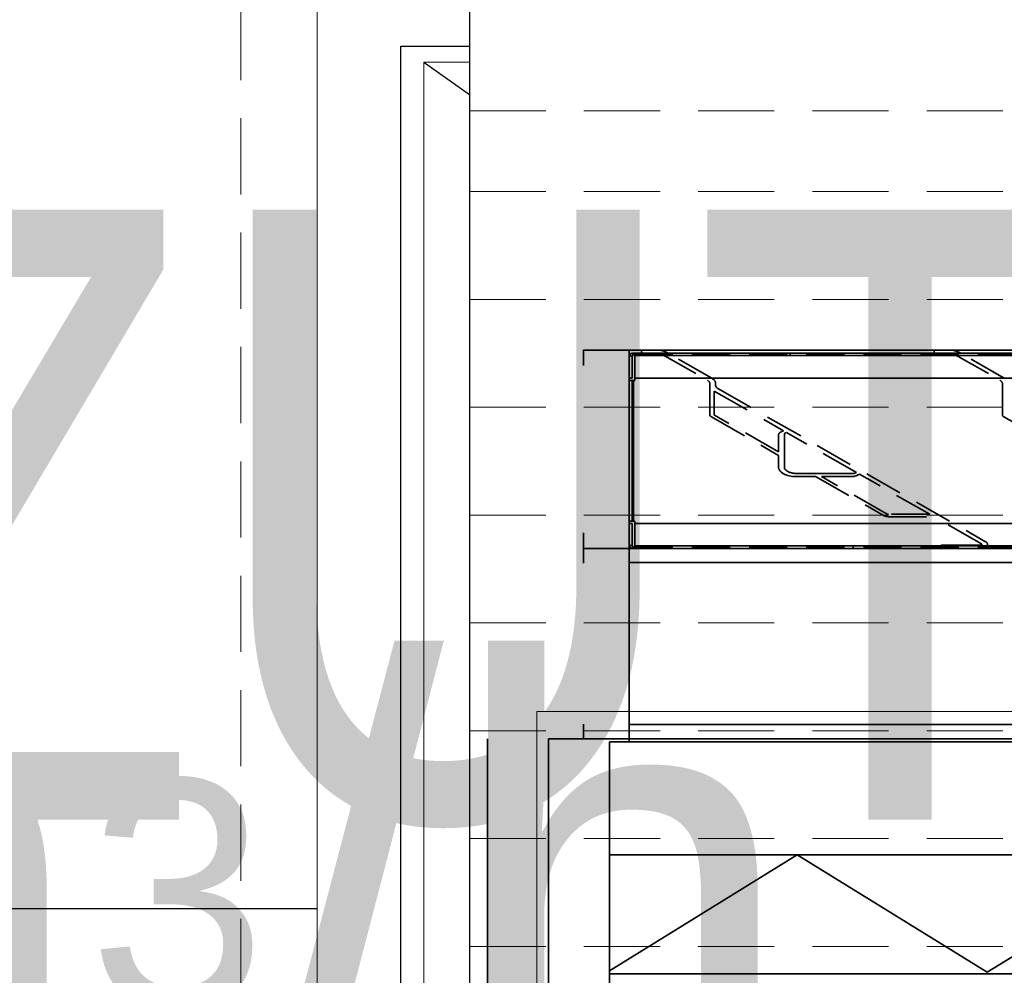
# Model space of a CAD drawing. Header units: millimetres. Extents: x -1465 to 393277, y -3788 to 454312.
# Tile 78 of 256: x 17525 to 18171, y 12373 to 12999. Entities that reach past the tile are written whole.
import ezdxf

# ---------------------------------------------------------------- set-up
doc = ezdxf.new("R2010")
doc.units = ezdxf.units.MM
doc.header["$XCLIPFRAME"] = 2
for name, pattern in [('DASHED', [0.75, 0.5, -0.25]), ('Dashed2cust', [50, 25, -25]), ('HIDDEN', [0.375, 0.25, -0.125])]:
    doc.linetypes.add(name, pattern=pattern)
for name, color, linetype in [('10_ALL_FEATURES', 8, 'Continuous'), ('DEFAULT_2', 8, 'Continuous'), ('FLUID-Wy2', 8, 'Continuous'), ('FLUID-Wy2-150-ARRGR', 8, 'Continuous'), ('FLUID-Wy2-INS', 8, 'Continuous'), ('Konstrukcja - Siatka mod', 8, 'Continuous'), ('kontury', 8, 'Continuous')]:
    doc.layers.add(name, color=color, linetype=linetype)
doc.styles.add('STYL_AUTOMATYCZNY_1', font='ARIALN.TTF')
doc.styles.add('STYL_AUTOMATYCZNY_13', font='ARIALN.TTF', dxfattribs={"width": 0.8})
picture_1 = doc.add_image_def('image1.bmp', size_in_pixel=(951, 911))

msp = doc.modelspace()

# ---------------------------------------------------------------- linework, layer by layer
at = {"color": 8, "linetype": 'Continuous', "lineweight": 35, "ltscale": 100}
for p, q in [((17924.76, 12654.34), (17924.76, 12779.22)), ((17924.76, 12654.34), (17924.76, 12779.22)), ((17924.76, 12778.8), (17926.68, 12778.8)), ((17924.76, 12778.8), (17926.68, 12778.8)), ((17926.68, 12779.22), (17926.68, 12764.38)), ((17926.68, 12779.22), (17926.68, 12764.38)), ((17927.64, 12780.75), (17927.64, 12779.73)), ((17927.64, 12780.75), (19712.88, 12780.75)), ((17927.64, 12780.75), (17927.64, 12779.73)), ((17927.64, 12780.75), (19712.88, 12780.75)), ((17927.64, 12779.73), (17928.42, 12779.73)), ((17927.64, 12779.73), (17928.42, 12779.73)), ((17928.42, 12780.75), (17928.42, 12764.38)), ((17928.42, 12780.75), (17928.42, 12764.38)), ((17928.42, 12779.22), (19712.1, 12779.22)), ((17928.42, 12779.22), (19712.1, 12779.22)), ((17950.25, 12780.75), (17949.51, 12781.17)), ((17950.25, 12780.75), (17949.51, 12781.17)), ((18134.45, 12780.75), (18125.82, 12780.75)), ((18134.45, 12780.75), (18125.82, 12780.75)), ((18142.21, 12780.75), (18141.47, 12781.17)), ((18142.21, 12780.75), (18141.47, 12781.17)), ((18142.21, 12780.75), (18141.47, 12781.17)), ((18142.21, 12780.75), (18141.47, 12781.17)), ((17924.76, 12764.38), (17926.68, 12764.38)), ((17924.76, 12764.38), (17926.68, 12764.38)), ((17928.42, 12764.38), (17928.42, 12762.84)), ((17928.42, 12764.38), (19712.1, 12764.38)), ((17928.42, 12764.38), (17928.42, 12762.84)), ((17928.42, 12764.38), (19712.1, 12764.38)), ((17924.76, 12762.84), (17928.42, 12762.84)), ((17924.76, 12762.84), (17928.42, 12762.84)), ((17926.68, 12670.71), (17926.68, 12762.84)), ((17926.68, 12670.71), (17926.68, 12762.84)), ((17927.64, 12762.84), (17927.64, 12744.11)), ((17927.64, 12762.84), (17927.64, 12744.11)), ((17927.64, 12740.38), (17927.64, 12692.93)), ((17927.64, 12740.38), (17927.64, 12692.93)), ((18068.48, 12701.93), (18036.34, 12701.93)), ((18068.48, 12701.93), (18036.34, 12701.93)), ((17927.64, 12689.2), (17927.64, 12670.71)), ((17927.64, 12689.2), (17927.64, 12670.71)), ((17924.76, 12670.71), (17928.42, 12670.71)), ((17924.76, 12670.71), (17928.42, 12670.71)), ((17924.76, 12669.18), (17926.68, 12669.18)), ((17924.76, 12669.18), (17926.68, 12669.18)), ((17926.68, 12654.34), (17926.68, 12669.18)), ((17926.68, 12654.34), (17926.68, 12669.18)), ((17928.42, 12669.18), (17928.42, 12670.71)), ((17928.42, 12669.18), (17928.42, 12670.71)), ((17928.42, 12669.18), (17928.42, 12652.88)), ((17928.42, 12669.18), (19712.1, 12669.18)), ((17928.42, 12669.18), (17928.42, 12652.88)), ((17928.42, 12669.18), (19712.1, 12669.18)), ((17924.76, 12654.75), (17926.68, 12654.75)), ((17924.76, 12654.75), (17926.68, 12654.75)), ((17924.76, 12652.8), (17924.76, 12527.8)), ((17924.76, 12652.8), (17924.76, 12527.8)), ((17927.64, 12652.8), (17927.64, 12653.82)), ((17927.64, 12653.82), (17928.42, 12653.82)), ((17927.64, 12652.8), (17927.64, 12653.82)), ((17927.64, 12653.82), (17928.42, 12653.82)), ((17928.42, 12654.34), (19712.1, 12654.34)), ((17928.42, 12654.34), (19712.1, 12654.34)), ((17924.76, 12643.43), (19715.76, 12643.43)), ((17924.76, 12643.43), (19715.76, 12643.43)), ((17924.76, 12537.18), (19715.76, 12537.18)), ((17924.76, 12537.18), (19715.76, 12537.18)), ((17871.76, 12527.8), (17871.76, 11448.8)), ((17911.76, 12527.8), (17871.76, 12527.8)), ((17871.76, 12527.8), (17871.76, 11448.8)), ((17911.76, 12527.8), (17871.76, 12527.8)), ((17911.76, 12527.8), (19728.76, 12527.8)), ((17911.76, 12527.8), (19728.76, 12527.8)), ((17911.76, 12525.8), (19728.76, 12525.8)), ((17911.76, 12525.8), (17911.76, 11446.8)), ((17911.76, 12525.8), (19728.76, 12525.8)), ((17911.76, 12525.8), (17911.76, 11450.8)), ((17924.76, 12527.8), (17924.76, 12525.8)), ((17924.76, 12527.8), (17924.76, 12525.8))]:
    msp.add_line(p, q, dxfattribs=at)
at = {"color": 8, "linetype": 'Dashed2cust', "lineweight": 35, "ltscale": 100}
for q in [(17831.76, 10559.8), (17831.76, 11448.8)]:
    msp.add_line((17831.76, 12527.8), q, dxfattribs=at)
at = {"color": 8, "linetype": 'Continuous', "lineweight": 35, "ltscale": 100, "flags": 128}
for points in [[(17894.76, 12772.63), (17894.76, 12782.8), (19745.76, 12782.8), (19745.76, 12772.63)], [(17894.76, 12772.63), (17894.76, 12782.8), (19745.76, 12782.8), (19745.76, 12772.63)], [(17894.76, 12662.97), (17894.76, 12652.8), (19745.76, 12652.8), (19745.76, 12662.97)], [(17894.76, 12662.97), (17894.76, 12652.8), (19745.76, 12652.8), (19745.76, 12662.97)], [(17894.76, 12643.02), (17894.76, 12652.8), (19745.76, 12652.8), (19745.76, 12643.02)], [(17894.76, 12643.02), (17894.76, 12652.8), (19745.76, 12652.8), (19745.76, 12643.02)], [(17894.76, 12537.58), (17894.76, 12527.8), (19745.76, 12527.8), (19745.76, 12537.58)], [(17894.76, 12537.58), (17894.76, 12527.8), (19745.76, 12527.8), (19745.76, 12537.58)]]:
    msp.add_lwpolyline(points, dxfattribs=at)
for points in [[(17924.76, 12782.8), (17924.76, 12652.8), (19715.76, 12652.8), (19715.76, 12782.8)], [(17924.76, 12782.8), (17924.76, 12652.8), (19715.76, 12652.8), (19715.76, 12782.8)], [(17871.76, 12527.8), (19728.76, 12527.8), (19728.76, 10559.8), (17871.76, 10559.8)]]:
    msp.add_lwpolyline(points, close=True, dxfattribs=at)
at = {"color": 8, "linetype": 'Continuous', "lineweight": 35, "ltscale": 100}
for centre, major_axis, start_param, end_param in [((17927.64, 12779.22), (2.88, 0), 1.570796, 3.141593), ((17927.64, 12779.22), (2.88, 0), 1.570796, 3.141593), ((17927.64, 12779.22), (0.96, 0), 1.570796, 3.141593), ((17927.64, 12779.22), (0.96, 0), 1.570796, 3.141593), ((17942.49, 12777.68), (9.6, 0), 0.750492, 1.570796), ((17942.49, 12777.68), (9.6, 0), 0.750492, 1.570796), ((18134.45, 12777.68), (9.6, 0), 0.750492, 1.570796), ((18134.45, 12777.68), (9.6, 0), 0.750492, 1.570796), ((18134.45, 12777.68), (9.6, 0), 0.750492, 1.570796), ((18134.45, 12777.68), (9.6, 0), 0.750492, 1.570796), ((17927.64, 12654.34), (2.88, 0), 3.141593, 4.553112), ((17927.64, 12654.34), (2.88, 0), 3.141593, 4.553112), ((17927.64, 12654.34), (0.96, 0), 3.141593, 4.712389), ((17927.64, 12654.34), (0.96, 0), 3.141593, 4.712389)]:
    msp.add_ellipse(centre, major_axis=major_axis, ratio=0.533244, start_param=start_param, end_param=end_param, dxfattribs=at)
at = {"layer": '10_ALL_FEATURES', "color": 8, "linetype": 'Continuous', "lineweight": 35, "ltscale": 100}
for p, q in [((17932.89, 12782.29), (17932.89, 12781.27)), ((17932.89, 12782.29), (17932.89, 12781.27)), ((17942.49, 12782.8), (17933.85, 12782.8)), ((17942.49, 12782.8), (17933.85, 12782.8)), ((18124.86, 12782.29), (18124.86, 12781.27)), ((18124.86, 12782.29), (18124.86, 12781.27)), ((18124.86, 12782.29), (18124.86, 12781.27)), ((18124.86, 12782.29), (18124.86, 12781.27)), ((18134.45, 12782.8), (18125.82, 12782.8)), ((18134.45, 12782.8), (18125.82, 12782.8)), ((18134.45, 12782.8), (18125.82, 12782.8)), ((18134.45, 12782.8), (18125.82, 12782.8))]:
    msp.add_line(p, q, dxfattribs=at)
at = {"layer": '10_ALL_FEATURES', "color": 8, "linetype": 'HIDDEN', "lineweight": 35, "ltscale": 100}
for p, q in [((17933.85, 12780.75), (17942.49, 12780.75)), ((17933.85, 12780.75), (17942.49, 12780.75)), ((18125.82, 12780.75), (18134.45, 12780.75)), ((18125.82, 12780.75), (18134.45, 12780.75)), ((18155.09, 12654.85), (18130.14, 12654.85)), ((18155.09, 12654.85), (18130.14, 12654.85)), ((18129.18, 12654.34), (18129.18, 12653.31)), ((18129.18, 12654.34), (18129.18, 12653.31))]:
    msp.add_line(p, q, dxfattribs=at)
at = {"layer": '10_ALL_FEATURES', "color": 8, "linetype": 'Continuous', "lineweight": 35, "ltscale": 100}
for centre, start_param, end_param in [((17933.85, 12782.29), 1.570796, 3.141593), ((17933.85, 12782.29), 1.570796, 3.141593), ((17933.85, 12781.27), 3.141593, 4.712389), ((17933.85, 12781.27), 3.141593, 4.712389), ((18125.82, 12782.29), 1.570796, 3.141593), ((18125.82, 12782.29), 1.570796, 3.141593), ((18125.82, 12782.29), 1.570796, 3.141593), ((18125.82, 12782.29), 1.570796, 3.141593), ((18125.82, 12781.27), 3.141593, 4.712389), ((18125.82, 12781.27), 3.141593, 4.712389), ((18125.82, 12781.27), 3.141593, 4.712389), ((18125.82, 12781.27), 3.141593, 4.712389)]:
    msp.add_ellipse(centre, major_axis=(0.96, 0), ratio=0.533244, start_param=start_param, end_param=end_param, dxfattribs=at)
at = {"layer": '10_ALL_FEATURES', "color": 8, "linetype": 'HIDDEN', "lineweight": 35, "ltscale": 100}
for centre, major_axis, start_param, end_param in [((18034.24, 12706.03), (11.52, 0), 3.141593, 4.712389), ((18034.24, 12706.03), (11.52, 0), 3.141593, 4.712389), ((18130.14, 12654.34), (0.96, 0), 1.570796, 3.141593), ((18130.14, 12654.34), (0.96, 0), 1.570796, 3.141593), ((18130.14, 12653.31), (0.96, 0), 3.141593, 4.712389), ((18130.14, 12653.31), (0.96, 0), 3.141593, 4.712389)]:
    msp.add_ellipse(centre, major_axis=major_axis, ratio=0.533244, start_param=start_param, end_param=end_param, dxfattribs=at)
at = {"layer": 'DEFAULT_2', "color": 8, "linetype": 'HIDDEN', "lineweight": 35, "ltscale": 100}
for p, q in [((17928.42, 12779.73), (19712.1, 12779.73)), ((17928.42, 12779.73), (19712.1, 12779.73)), ((17946.7, 12779.78), (17976.06, 12762.99)), ((17946.7, 12779.78), (17976.06, 12762.99)), ((17978.87, 12764.39), (17950.25, 12780.75)), ((17978.87, 12764.39), (17950.25, 12780.75)), ((18030.34, 12780.75), (18030.34, 12779.73)), ((18030.34, 12780.75), (18030.34, 12779.73)), ((18055.29, 12779.73), (18055.29, 12780.75)), ((18055.29, 12779.73), (18055.29, 12780.75)), ((18138.67, 12779.78), (18168.02, 12762.99)), ((18138.67, 12779.78), (18168.02, 12762.99)), ((18170.83, 12764.39), (18142.21, 12780.75)), ((18170.83, 12764.39), (18142.21, 12780.75)), ((17977.61, 12740.4), (17977.61, 12760.9)), ((17977.61, 12740.4), (17977.61, 12760.9)), ((17981.45, 12759.62), (17981.45, 12760.9)), ((17981.45, 12759.62), (17981.45, 12760.9)), ((18169.57, 12740.4), (18169.57, 12760.9)), ((18169.57, 12740.4), (18169.57, 12760.9)), ((17980.49, 12740.4), (17980.49, 12755.96)), ((17980.49, 12755.96), (18026.01, 12729.93)), ((17980.49, 12740.4), (17980.49, 12755.96)), ((17980.49, 12755.96), (18026.01, 12729.93)), ((17982.99, 12757.52), (18158.6, 12657.1)), ((17982.99, 12757.52), (18158.6, 12657.1)), ((17927.64, 12740.38), (17927.64, 12744.11)), ((17927.64, 12740.38), (17927.64, 12744.11)), ((17978.64, 12739), (18022.73, 12713.79)), ((17978.64, 12739), (18022.73, 12713.79)), ((18022.73, 12716.04), (17980.74, 12740.05)), ((18022.73, 12716.04), (17980.74, 12740.05)), ((18170.6, 12739), (18214.69, 12713.79)), ((18170.6, 12739), (18214.69, 12713.79)), ((18022.73, 12727.4), (18022.73, 12716.04)), ((18022.73, 12727.4), (18022.73, 12716.04)), ((18026.01, 12729.93), (18023.95, 12728.9)), ((18026.01, 12729.93), (18023.95, 12728.9)), ((18026.56, 12727.88), (18026.56, 12706.03)), ((18026.56, 12727.88), (18026.56, 12706.03)), ((18027.97, 12728.8), (18026.87, 12728.26)), ((18027.97, 12728.8), (18026.87, 12728.26)), ((18073.79, 12702.6), (18027.97, 12728.8)), ((18073.79, 12702.6), (18027.97, 12728.8)), ((18022.73, 12713.79), (18022.73, 12706.03)), ((18022.73, 12713.79), (18022.73, 12706.03)), ((18034.24, 12701.93), (18036.34, 12701.93)), ((18034.24, 12701.93), (18036.34, 12701.93)), ((18034.24, 12699.89), (18047.04, 12699.89)), ((18034.24, 12699.89), (18047.04, 12699.89)), ((18047.04, 12699.89), (18091.94, 12674.21)), ((18047.04, 12699.89), (18091.94, 12674.21)), ((18050.98, 12699.89), (18071.04, 12699.89)), ((18094.05, 12675.26), (18050.98, 12699.89)), ((18050.98, 12699.89), (18071.04, 12699.89)), ((18094.05, 12675.26), (18050.98, 12699.89)), ((18068.48, 12701.93), (18072.07, 12701.93)), ((18068.48, 12701.93), (18072.07, 12701.93)), ((18072.73, 12702.07), (18073.79, 12702.6)), ((18072.73, 12702.07), (18073.79, 12702.6)), ((18073.66, 12700.44), (18075.76, 12701.48)), ((18073.66, 12700.44), (18075.76, 12701.48)), ((18121.89, 12675.1), (18075.76, 12701.48)), ((18121.89, 12675.1), (18075.76, 12701.48)), ((17927.64, 12689.2), (17927.64, 12692.93)), ((17927.64, 12689.2), (17927.64, 12692.93)), ((18121.89, 12675.1), (18094.75, 12675.1)), ((18121.89, 12675.1), (18094.75, 12675.1)), ((18094.75, 12673.56), (18124.58, 12673.56)), ((18094.75, 12673.56), (18124.58, 12673.56)), ((18155.79, 12655.71), (18124.58, 12673.56)), ((18155.79, 12655.71), (18124.58, 12673.56)), ((17928.42, 12653.82), (19712.1, 12653.82)), ((17928.42, 12653.82), (19712.1, 12653.82)), ((17928.42, 12652.88), (17928.42, 12652.8)), ((17928.42, 12652.88), (17928.42, 12652.8)), ((18060.09, 12652.8), (18060.09, 12653.82)), ((18060.09, 12652.8), (18060.09, 12653.82)), ((18071.61, 12652.8), (18071.61, 12653.82)), ((18071.61, 12652.8), (18071.61, 12653.82))]:
    msp.add_line(p, q, dxfattribs=at)
for centre, major_axis, start_param, end_param in [((17942.49, 12777.68), (5.76, 0), 0.750492, 1.570796), ((17942.49, 12777.68), (5.76, 0), 0.750492, 1.570796), ((18134.45, 12777.68), (5.76, 0), 0.750492, 1.570796), ((18134.45, 12777.68), (5.76, 0), 0.750492, 1.570796), ((18134.45, 12777.68), (5.76, 0), 0.750492, 1.570796), ((18134.45, 12777.68), (5.76, 0), 0.750492, 1.570796), ((17971.85, 12760.9), (9.6, 0), 0, 0.750492), ((17971.85, 12760.9), (9.6, 0), 0, 0.750492), ((17971.85, 12760.9), (5.76, 0), 0, 0.750492), ((17971.85, 12760.9), (5.76, 0), 0, 0.750492), ((17987.21, 12759.62), (5.76, 0), 3.141593, 3.892084), ((17987.21, 12759.62), (5.76, 0), 3.141593, 3.892084), ((18163.81, 12760.9), (5.76, 0), 0, 0.750492), ((18163.81, 12760.9), (5.76, 0), 0, 0.750492), ((17981.45, 12740.4), (3.84, 0), 3.141593, 3.892084), ((17981.45, 12740.4), (3.84, 0), 3.141593, 3.892084), ((17981.45, 12740.4), (0.96, 0), 3.141593, 3.892084), ((17981.45, 12740.4), (0.96, 0), 3.141593, 3.892084), ((18173.41, 12740.4), (3.84, 0), 3.141593, 3.892084), ((18173.41, 12740.4), (3.84, 0), 3.141593, 3.892084), ((18026.56, 12727.4), (3.84, 0), 2.321288, 3.141593), ((18026.56, 12727.4), (3.84, 0), 2.321288, 3.141593), ((18027.52, 12727.88), (0.96, 0), 2.321288, 3.141593), ((18027.52, 12727.88), (0.96, 0), 2.321288, 3.141593), ((18034.24, 12706.03), (7.68, 0), 3.141593, 4.712389), ((18034.24, 12706.03), (7.68, 0), 3.141593, 4.712389), ((18071.04, 12701.93), (3.84, 0), 4.712389, 5.462881), ((18071.04, 12701.93), (3.84, 0), 4.712389, 5.462881), ((18072.07, 12702.45), (0.96, 0), 4.712389, 5.462881), ((18072.07, 12702.45), (0.96, 0), 4.712389, 5.462881), ((18094.75, 12675.61), (3.84, 0), 3.892084, 4.712389), ((18094.75, 12675.61), (3.84, 0), 3.892084, 4.712389), ((18094.75, 12675.61), (0.96, 0), 3.892084, 4.712389), ((18094.75, 12675.61), (0.96, 0), 3.892084, 4.712389), ((18155.09, 12655.36), (4.8, 0), 4.712389, 7.033677), ((18155.09, 12655.36), (4.8, 0), 4.712389, 7.033677), ((18155.09, 12655.36), (0.96, 0), 4.712389, 7.033677), ((18155.09, 12655.36), (0.96, 0), 4.712389, 7.033677), ((17927.64, 12654.34), (2.88, 0), 4.553112, 4.712389), ((17927.64, 12654.34), (2.88, 0), 4.553112, 4.712389)]:
    msp.add_ellipse(centre, major_axis=major_axis, ratio=0.533244, start_param=start_param, end_param=end_param, dxfattribs=at)
at = {"layer": 'FLUID-Wy2', "color": 8, "linetype": 'Continuous', "lineweight": 25, "ltscale": 100}
for p, q in [((17819.95, 13091.8), (17819.95, 12111.9)), ((17774.95, 12982.2), (17819.95, 12982.2)), ((17774.95, 11928.61), (17774.95, 12982.2)), ((17789.95, 12971.59), (17819.95, 12950.38))]:
    msp.add_line(p, q, dxfattribs=at)
at = {"layer": 'FLUID-Wy2', "color": 8, "linetype": 'Continuous', "lineweight": 18, "ltscale": 100}
for p, q in [((17789.95, 12971.59), (17819.95, 12971.59)), ((17789.95, 11939.22), (17789.95, 12971.59)), ((17819.95, 12950.38), (17819.95, 11988.71))]:
    msp.add_line(p, q, dxfattribs=at)
at = {"layer": 'FLUID-Wy2', "color": 8, "linetype": 'DASHED', "lineweight": 18, "ltscale": 100}
for p, q in [((17819.95, 12939.77), (19819.95, 12939.77)), ((19819.95, 12886.74), (17819.95, 12886.74)), ((19819.95, 12816.03), (17819.95, 12816.03)), ((19819.95, 12745.32), (17819.95, 12745.32)), ((19819.95, 12674.61), (17819.95, 12674.61)), ((19819.95, 12603.9), (17819.95, 12603.9)), ((19819.95, 12533.19), (17819.95, 12533.19)), ((19819.95, 12462.48), (17819.95, 12462.48)), ((19819.95, 12391.76), (17819.95, 12391.76))]:
    msp.add_line(p, q, dxfattribs=at)
at = {"layer": 'FLUID-Wy2-150-ARRGR', "color": 8, "linetype": 'Continuous', "lineweight": 25, "ltscale": 100, "flags": 128}
msp.add_lwpolyline([(17404.95, 12416.51), (17719.95, 12416.51)], dxfattribs=at)
at = {"layer": 'FLUID-Wy2-INS', "color": 8, "linetype": 'Continuous', "lineweight": 13, "ltscale": 100}
msp.add_line((17719.95, 12111.9), (17719.95, 13141.8), dxfattribs=at)
at = {"layer": 'Konstrukcja - Siatka mod', "color": 8, "linetype": 'DASHED', "lineweight": 13, "ltscale": 100}
msp.add_line((17670, 19684.84), (17670, 2720), dxfattribs=at)
at = {"layer": 'kontury', "color": 8, "linetype": 'Continuous', "lineweight": 35, "ltscale": 100}
for p, q in [((17911.76, 12375.7), (18034.87, 12451.8)), ((17911.76, 12451.8), (17911.76, 12373.8)), ((19728.76, 12451.8), (17911.76, 12451.8)), ((18034.87, 12451.8), (18159.51, 12374.75)), ((18159.51, 12374.75), (18284.16, 12451.8)), ((17911.76, 12373.8), (19728.76, 12373.8))]:
    msp.add_line(p, q, dxfattribs=at)

# ---------------------------------------------------------------- texts
at = {"color": 8, "linetype": 'Continuous', "lineweight": 35, "insert": (16327.4, 12874.94), "char_height": 400, "attachment_point": 1, "style": 'STYL_AUTOMATYCZNY_13'}
msp.add_mtext('\\A1;{\\pql;\\fArial|b0|i0|c238|p0;\\W0.800000;WYRZUTNIA}', dxfattribs=at)
at = {"layer": 'FLUID-Wy2-150-ARRGR', "color": 8, "linetype": 'Continuous', "lineweight": 35, "insert": (16987.8, 12197.34), "char_height": 300, "attachment_point": 5, "line_spacing_factor": 0.907426, "style": 'STYL_AUTOMATYCZNY_1'}
msp.add_mtext('\\A1;{\\pqc;\\fArial|b0|i0|c238|p0;\\W1.000000;10440 m\\fArial|b0|i0|c238|p0;\\H0.500000x;\\W1.000000;3\\fArial|b0|i0|c238|p0;\\H2.000000x;\\W1.000000;/h\\P\\pqc;\\fArial|b0|i0|c238|p0;\\W1.000000;2000 x 1400}', dxfattribs=at)

# ---------------------------------------------------------------- pictures from other files: only their frames are drawn
at = {"color": 8, "lineweight": 13}
image = msp.add_image(picture_1, insert=(17864.13, 12545.82), size_in_units=(1986.02, 1904.63), rotation=-90, dxfattribs=at)
image.set_boundary_path([(-0.5, -0.5), (950.5, 910.5)])

doc.saveas('drawing.dxf')
